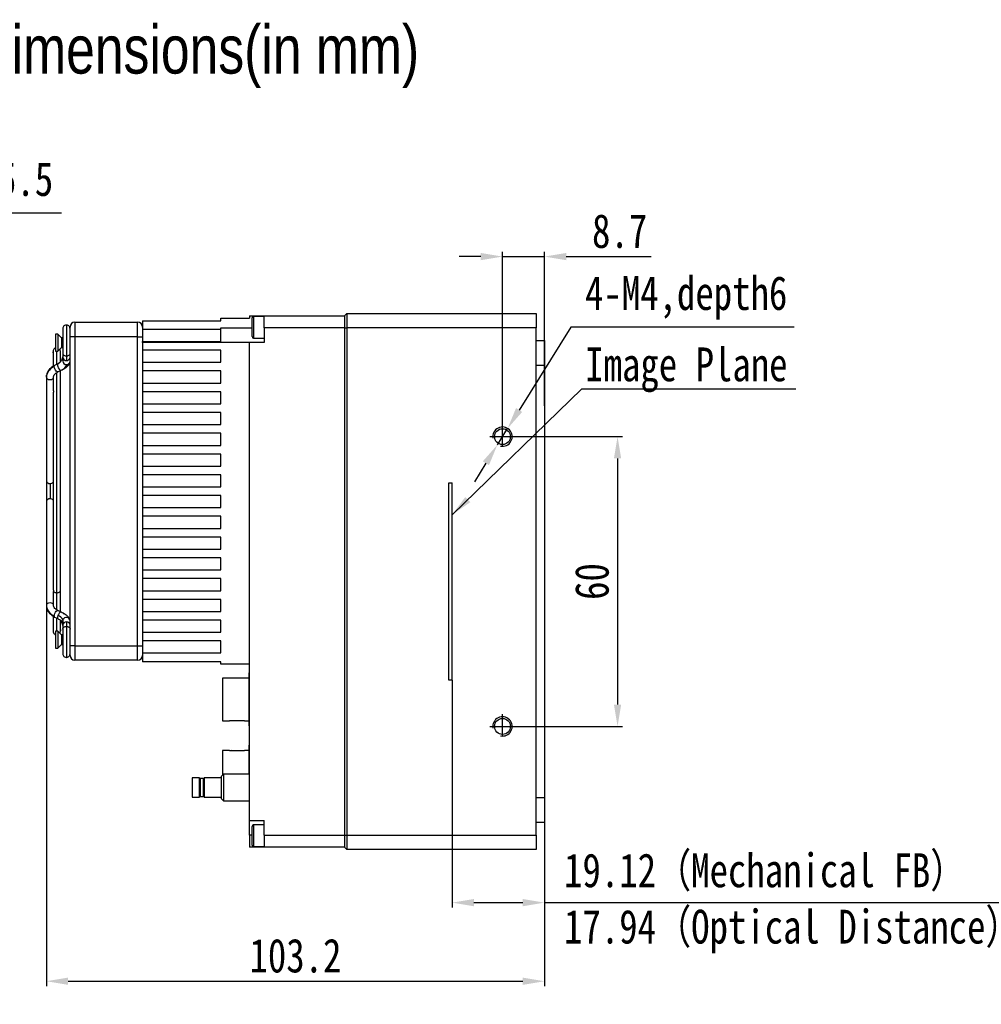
# Model space of a CAD drawing. Header units: millimetres. Extents: x 0 to 15849, y 0 to 900.
# Tile 3 of 5: x 15539 to 15738, y 696 to 900. Entities that reach past the tile are written whole.
import ezdxf

# ---------------------------------------------------------------- set-up
doc = ezdxf.new("R2010")
doc.units = ezdxf.units.MM
for name, pattern in [('ACAD_ISO02W100', [15, 12, -3]), ('CENTER', [50.8, 31.75, -6.35, 6.35, -6.35]), ('CENTER2', [28.575, 19.05, -3.175, 3.175, -3.175])]:
    doc.linetypes.add(name, pattern=pattern)
for name, color, linetype, lineweight in [('粗实线', 7, 'Continuous', 50), ('细实线', 3, 'Continuous', 25), ('细点画线', 1, 'CENTER2', 25), ('细虚线', 2, 'ACAD_ISO02W100', 25)]:
    doc.layers.add(name, color=color, linetype=linetype, lineweight=lineweight)
doc.styles.add('iTek', font='txt', dxfattribs={"width": 0.8, "height": 7})
doc.dimstyles.new('iTek', dxfattribs={"dimscale": 0, "dimtxt": 7, "dimasz": 4.5, "dimexe": 1, "dimexo": 0, "dimgap": 1.5, "dimtad": 1, "dimtoh": 1, "dimdsep": 46, "dimtxsty": 'iTek', "dimcen": 4, "dimclrd": 256, "dimclre": 256, "dimclrt": 256, "dimazin": 2, "dimtfac": 1, "dimtmove": 0, "dimatfit": 3, "dimfxl": 1, "dimlwd": -1, "dimlwe": -1, "dimarcsym": 0})

# ---------------------------------------------------------------- blocks, each defined once
blk = doc.blocks.new('*D67')
at = {"layer": 'Defpoints', "color": 0, "lineweight": 30}
for p in [(15428.79, 811.79), (15384.31, 755.17)]:
    blk.add_point(p, dxfattribs=at)
at = {"layer": '细实线'}
for p, q in [((15466.44, 859.72), (15431.57, 815.33)), ((15547.58, 859.72), (15466.44, 859.72)), ((15384.31, 755.17), (15428.79, 811.79)), ((15381.53, 751.63), (15378.76, 748.09))]:
    blk.add_line(p, q, dxfattribs=at)
at = {"layer": '细实线', "lineweight": 30}
for points in [[(15430.98, 815.79), (15432.16, 814.86), (15428.79, 811.79)], [(15380.94, 752.09), (15382.12, 751.16), (15384.31, 755.17)]]:
    blk.add_solid(points, dxfattribs=at)
at = {"layer": '细实线', "lineweight": 30, "insert": (15507.76, 865.81), "char_height": 7, "attachment_point": 5, "style": 'iTek'}
blk.add_mtext('M72x0.75-6H,depth5.5', dxfattribs=at)
blk = doc.blocks.new('*D71')
at = {"layer": 'Defpoints', "color": 0, "lineweight": 30}
for p in [(15628.49, 763.03), (15647.61, 733.58), (15647.61, 716.98)]:
    blk.add_point(p, dxfattribs=at)
at = {"layer": '细实线'}
for p, q in [((15628.49, 763.03), (15628.49, 715.98)), ((15647.61, 733.58), (15647.61, 715.98)), ((15632.99, 716.98), (15643.11, 716.98)), ((15647.61, 716.98), (15742.06, 716.98))]:
    blk.add_line(p, q, dxfattribs=at)
at = {"layer": '细实线', "lineweight": 30}
for points in [[(15632.99, 717.73), (15632.99, 716.23), (15628.49, 716.98)], [(15643.11, 717.73), (15643.11, 716.23), (15647.61, 716.98)]]:
    blk.add_solid(points, dxfattribs=at)
blk = doc.blocks.new('*D70')
at = {"layer": 'Defpoints', "color": 0, "lineweight": 30}
for p in [(15639.97, 815.17), (15637.85, 811.78)]:
    blk.add_point(p, dxfattribs=at)
at = {"layer": '细实线'}
for p, q in [((15653.06, 836.13), (15642.36, 818.99)), ((15699.33, 836.13), (15653.06, 836.13)), ((15637.85, 811.78), (15639.97, 815.17)), ((15635.47, 807.96), (15633.09, 804.15))]:
    blk.add_line(p, q, dxfattribs=at)
at = {"layer": '细实线', "lineweight": 30}
for points in [[(15641.72, 819.39), (15642.99, 818.59), (15639.97, 815.17)], [(15634.83, 808.36), (15636.11, 807.57), (15637.85, 811.78)]]:
    blk.add_solid(points, dxfattribs=at)
at = {"layer": '细实线', "lineweight": 30, "insert": (15676.95, 842.21), "char_height": 7, "attachment_point": 5, "style": 'iTek'}
blk.add_mtext('4-M4,depth6', dxfattribs=at)
blk = doc.blocks.new('*D72')
at = {"layer": 'Defpoints', "color": 0, "lineweight": 30}
for p in [(15647.61, 850.76), (15647.61, 819.84), (15638.91, 815.99)]:
    blk.add_point(p, dxfattribs=at)
at = {"layer": '细实线'}
for p, q in [((15634.41, 850.76), (15629.91, 850.76)), ((15638.91, 815.99), (15638.91, 851.76)), ((15638.91, 850.76), (15647.61, 850.76)), ((15647.61, 819.84), (15647.61, 851.76)), ((15652.11, 850.76), (15669.73, 850.76))]:
    blk.add_line(p, q, dxfattribs=at)
at = {"layer": '细实线', "lineweight": 30}
for points in [[(15634.41, 851.51), (15634.41, 850.01), (15638.91, 850.76)], [(15652.11, 851.51), (15652.11, 850.01), (15647.61, 850.76)]]:
    blk.add_solid(points, dxfattribs=at)
at = {"layer": '细实线', "lineweight": 30, "insert": (15663.17, 856.01), "char_height": 7, "attachment_point": 5, "style": 'iTek'}
blk.add_mtext('8.7', dxfattribs=at)
blk = doc.blocks.new('*D73')
at = {"layer": 'Defpoints', "color": 0, "lineweight": 30}
for p in [(15641.53, 813.48), (15641.53, 753.48), (15662.74, 753.48)]:
    blk.add_point(p, dxfattribs=at)
at = {"layer": '细实线'}
for p, q in [((15641.53, 813.48), (15663.74, 813.48)), ((15662.74, 808.98), (15662.74, 757.98)), ((15641.53, 753.48), (15663.74, 753.48))]:
    blk.add_line(p, q, dxfattribs=at)
at = {"layer": '细实线', "lineweight": 30}
for points in [[(15661.99, 808.98), (15663.49, 808.98), (15662.74, 813.48)], [(15661.99, 757.98), (15663.49, 757.98), (15662.74, 753.48)]]:
    blk.add_solid(points, dxfattribs=at)
at = {"layer": '细实线', "lineweight": 30, "insert": (15657.46, 783.48), "char_height": 7, "attachment_point": 5, "rotation": 90, "style": 'iTek'}
blk.add_mtext('60', dxfattribs=at)
blk = doc.blocks.new('*D74')
at = {"layer": 'Defpoints', "color": 0, "lineweight": 30}
for p in [(15544.44, 809.25), (15647.61, 742.72), (15647.61, 700.71)]:
    blk.add_point(p, dxfattribs=at)
at = {"layer": '细实线'}
for p, q in [((15544.44, 809.25), (15544.44, 699.71)), ((15647.61, 742.72), (15647.61, 699.71)), ((15548.94, 700.71), (15643.11, 700.71))]:
    blk.add_line(p, q, dxfattribs=at)
at = {"layer": '细实线', "lineweight": 30}
for points in [[(15548.94, 701.46), (15548.94, 699.96), (15544.44, 700.71)], [(15643.11, 701.46), (15643.11, 699.96), (15647.61, 700.71)]]:
    blk.add_solid(points, dxfattribs=at)
at = {"layer": '细实线', "lineweight": 30, "insert": (15596.03, 705.97), "char_height": 7, "attachment_point": 5, "style": 'iTek'}
blk.add_mtext('103.2', dxfattribs=at)

msp = doc.modelspace()

# ---------------------------------------------------------------- linework, layer by layer
at = {"layer": '粗实线', "lineweight": 30}
for p, q in [((15580.544, 837.476), (15580.544, 837.976)), ((15580.544, 837.976), (15586.544, 837.976)), ((15586.544, 838.476), (15586.544, 837.976)), ((15586.544, 838.476), (15589.544, 838.476)), ((15587.044, 836.713), (15587.044, 838.063)), ((15589.544, 838.376), (15587.356, 838.376)), ((15587.356, 838.376), (15587.356, 836.807)), ((15589.544, 838.476), (15606.194, 838.476)), ((15589.544, 835.976), (15589.544, 838.476)), ((15606.194, 838.476), (15606.694, 838.976)), ((15606.194, 838.476), (15606.194, 835.976)), ((15606.694, 838.976), (15606.694, 835.976)), ((15606.694, 838.976), (15645.914, 838.976)), ((15645.914, 838.976), (15645.914, 835.976)), ((15548.594, 836.583), (15548.594, 830.181)), ((15549.344, 834.176), (15549.344, 836.176)), ((15550.344, 837.176), (15550.344, 834.176)), ((15550.344, 837.176), (15563.344, 837.176)), ((15563.344, 834.176), (15563.344, 837.176)), ((15564.344, 837.476), (15564.344, 835.676)), ((15564.344, 837.476), (15580.544, 837.476)), ((15580.544, 833.176), (15580.544, 835.976)), ((15580.544, 835.976), (15587.044, 835.976)), ((15587.044, 834.188), (15587.044, 836.713)), ((15587.356, 836.807), (15587.356, 833.876)), ((15589.544, 835.976), (15589.544, 832.976)), ((15606.194, 835.976), (15589.544, 835.976)), ((15606.194, 835.976), (15606.194, 730.976)), ((15606.194, 835.976), (15606.694, 835.976)), ((15606.694, 835.976), (15606.694, 730.976)), ((15645.914, 835.976), (15606.694, 835.976)), ((15645.914, 730.976), (15645.914, 835.976)), ((15546.794, 834.676), (15546.344, 834.676)), ((15546.344, 834.676), (15546.344, 831.176)), ((15547.544, 833.926), (15546.794, 834.676)), ((15546.794, 834.676), (15546.794, 831.176)), ((15547.844, 833.926), (15547.544, 833.926)), ((15547.544, 833.926), (15547.544, 831.926)), ((15547.844, 835.833), (15547.844, 830.713)), ((15549.344, 770.176), (15549.344, 834.176)), ((15550.344, 834.176), (15549.344, 834.176)), ((15550.344, 834.176), (15550.344, 770.176)), ((15563.344, 834.176), (15550.344, 834.176)), ((15563.344, 770.176), (15563.344, 834.176)), ((15563.344, 834.176), (15564.344, 834.176)), ((15580.544, 835.676), (15564.344, 835.676)), ((15564.344, 835.676), (15564.344, 834.176)), ((15564.344, 834.176), (15564.344, 833.176)), ((15546.794, 831.176), (15547.544, 831.926)), ((15547.544, 831.926), (15547.844, 831.926)), ((15564.344, 833.176), (15580.544, 833.176)), ((15564.344, 832.976), (15564.344, 833.176)), ((15564.344, 832.976), (15564.344, 831.376)), ((15586.544, 832.976), (15564.344, 832.976)), ((15586.544, 733.976), (15586.544, 832.976)), ((15589.544, 832.976), (15586.544, 832.976)), ((15587.356, 833.876), (15589.544, 833.876)), ((15645.914, 833.376), (15647.614, 833.376)), ((15647.614, 833.376), (15647.614, 828.176)), ((15546.344, 831.176), (15546.794, 831.176)), ((15546.594, 828.446), (15546.594, 831.176)), ((15547.344, 828.923), (15547.344, 831.176)), ((15547.844, 829.935), (15547.844, 829.108)), ((15580.544, 831.376), (15564.344, 831.376)), ((15564.344, 831.376), (15564.344, 828.876)), ((15580.544, 828.876), (15580.544, 831.376)), ((15546.827, 828.56), (15546.155, 828.231)), ((15546.846, 828.567), (15546.807, 828.548)), ((15547.164, 828.775), (15546.869, 828.572)), ((15547.264, 828.879), (15547.164, 828.775)), ((15548.659, 828.193), (15548.711, 828.279)), ((15549.344, 829.03), (15549.343, 829.075)), ((15564.344, 828.876), (15564.344, 827.076)), ((15564.344, 828.876), (15580.544, 828.876)), ((15647.614, 828.176), (15645.914, 828.176)), ((15647.614, 828.176), (15647.614, 738.776)), ((15544.444, 825.814), (15544.444, 804.297)), ((15544.47, 826.124), (15544.457, 825.715)), ((15545.944, 822.947), (15545.944, 825.814)), ((15546.594, 781.139), (15546.594, 826.79)), ((15546.815, 826.884), (15547.487, 827.213)), ((15546.821, 826.887), (15546.815, 826.884)), ((15547.344, 781.67), (15547.344, 827.143)), ((15547.487, 827.213), (15547.506, 827.225)), ((15547.506, 827.225), (15547.487, 827.213)), ((15548.1, 827.603), (15548.164, 827.669)), ((15580.544, 827.076), (15564.344, 827.076)), ((15564.344, 827.076), (15564.344, 824.576)), ((15580.544, 824.576), (15580.544, 827.076)), ((15564.344, 824.576), (15564.344, 822.776)), ((15564.344, 824.576), (15580.544, 824.576)), ((15545.844, 822.417), (15545.844, 781.934)), ((15580.544, 822.776), (15564.344, 822.776)), ((15564.344, 822.776), (15564.344, 820.276)), ((15580.544, 820.276), (15580.544, 822.776)), ((15564.344, 820.276), (15564.344, 818.476)), ((15564.344, 820.276), (15580.544, 820.276)), ((15580.544, 818.476), (15564.344, 818.476)), ((15564.344, 818.476), (15564.344, 815.976)), ((15580.544, 815.976), (15580.544, 818.476)), ((15564.344, 815.976), (15564.344, 814.176)), ((15564.344, 815.976), (15580.544, 815.976)), ((15580.544, 814.176), (15564.344, 814.176)), ((15564.344, 814.176), (15564.344, 811.676)), ((15580.544, 811.676), (15580.544, 814.176)), ((15564.344, 811.676), (15564.344, 809.876)), ((15564.344, 811.676), (15580.544, 811.676)), ((15580.544, 809.876), (15564.344, 809.876)), ((15564.344, 809.876), (15564.344, 807.376)), ((15580.544, 807.376), (15580.544, 809.876)), ((15564.344, 807.376), (15564.344, 805.576)), ((15564.344, 807.376), (15580.544, 807.376)), ((15580.544, 805.576), (15564.344, 805.576)), ((15564.344, 805.576), (15564.344, 803.076)), ((15580.544, 803.076), (15580.544, 805.576)), ((15545.194, 803.767), (15545.194, 800.585)), ((15564.344, 803.076), (15564.344, 801.276)), ((15564.344, 803.076), (15580.544, 803.076)), ((15580.544, 801.276), (15564.344, 801.276)), ((15564.344, 801.276), (15564.344, 798.776)), ((15580.544, 798.776), (15580.544, 801.276)), ((15544.444, 800.055), (15544.444, 778.538)), ((15564.344, 798.776), (15564.344, 796.976)), ((15564.344, 798.776), (15580.544, 798.776)), ((15580.544, 796.976), (15564.344, 796.976)), ((15564.344, 796.976), (15564.344, 794.476)), ((15580.544, 794.476), (15580.544, 796.976)), ((15564.344, 794.476), (15564.344, 792.676)), ((15564.344, 794.476), (15580.544, 794.476)), ((15580.544, 792.676), (15564.344, 792.676)), ((15564.344, 792.676), (15564.344, 790.176)), ((15580.544, 790.176), (15580.544, 792.676)), ((15564.344, 790.176), (15564.344, 788.376)), ((15564.344, 790.176), (15580.544, 790.176)), ((15580.544, 788.376), (15564.344, 788.376)), ((15564.344, 788.376), (15564.344, 785.876)), ((15580.544, 785.876), (15580.544, 788.376)), ((15564.344, 785.876), (15564.344, 784.076)), ((15564.344, 785.876), (15580.544, 785.876)), ((15580.544, 784.076), (15564.344, 784.076)), ((15564.344, 784.076), (15564.344, 781.576)), ((15580.544, 781.576), (15580.544, 784.076)), ((15545.944, 778.538), (15545.944, 781.405)), ((15546.594, 777.604), (15546.594, 781.139)), ((15547.344, 777.209), (15547.344, 781.67)), ((15564.344, 781.576), (15564.344, 779.776)), ((15564.344, 781.576), (15580.544, 781.576)), ((15580.544, 779.776), (15564.344, 779.776)), ((15564.344, 779.776), (15564.344, 777.276)), ((15580.544, 777.276), (15580.544, 779.776)), ((15545.944, 778.538), (15545.929, 778.641)), ((15547.487, 777.139), (15546.815, 777.468)), ((15547.487, 777.139), (15547.506, 777.127)), ((15564.344, 777.276), (15564.344, 775.476)), ((15564.344, 777.276), (15580.544, 777.276)), ((15545.844, 776.338), (15545.844, 773.176)), ((15546.155, 776.121), (15546.827, 775.792)), ((15546.594, 773.176), (15546.594, 775.906)), ((15547.844, 775.309), (15547.885, 775.546)), ((15547.844, 775.309), (15547.844, 774.417)), ((15580.544, 775.476), (15564.344, 775.476)), ((15564.344, 775.476), (15564.344, 772.976)), ((15580.544, 772.976), (15580.544, 775.476)), ((15546.794, 773.176), (15546.344, 773.176)), ((15546.344, 773.176), (15546.344, 769.676)), ((15547.544, 772.426), (15546.794, 773.176)), ((15546.794, 773.176), (15546.794, 769.676)), ((15547.844, 773.83), (15547.844, 773.641)), ((15547.844, 773.641), (15547.844, 768.519)), ((15548.594, 774.171), (15548.594, 767.769)), ((15564.344, 772.976), (15564.344, 771.176)), ((15564.344, 772.976), (15580.544, 772.976)), ((15547.844, 772.426), (15547.544, 772.426)), ((15547.544, 772.426), (15547.544, 770.426)), ((15580.544, 771.176), (15564.344, 771.176)), ((15564.344, 771.176), (15564.344, 770.176)), ((15580.544, 768.676), (15580.544, 771.176)), ((15546.344, 769.676), (15546.794, 769.676)), ((15546.794, 769.676), (15547.544, 770.426)), ((15547.544, 770.426), (15547.844, 770.426)), ((15550.344, 770.176), (15549.344, 770.176)), ((15549.344, 768.176), (15549.344, 770.176)), ((15550.344, 770.176), (15550.344, 767.176)), ((15550.344, 770.176), (15563.344, 770.176)), ((15563.344, 767.176), (15563.344, 770.176)), ((15563.344, 770.176), (15564.344, 770.176)), ((15564.344, 770.176), (15564.344, 768.676)), ((15564.344, 768.676), (15564.344, 766.876)), ((15564.344, 768.676), (15580.544, 768.676)), ((15563.344, 767.176), (15550.344, 767.176)), ((15580.544, 766.876), (15564.344, 766.876)), ((15580.544, 766.376), (15580.544, 766.876)), ((15586.544, 766.376), (15580.544, 766.376)), ((15586.544, 764.573), (15586.444, 764.573)), ((15586.444, 753.573), (15586.444, 764.573)), ((15582.344, 763.498), (15580.944, 763.498)), ((15580.944, 763.498), (15580.944, 754.648)), ((15582.344, 763.434), (15582.344, 763.498)), ((15585.444, 763.434), (15582.344, 763.434)), ((15586.444, 763.498), (15585.444, 763.498)), ((15585.444, 763.498), (15585.444, 763.434)), ((15580.944, 754.648), (15582.344, 754.648)), ((15582.344, 754.712), (15585.444, 754.712)), ((15582.344, 754.648), (15582.344, 754.712)), ((15585.444, 754.712), (15585.444, 754.648)), ((15585.444, 754.648), (15586.444, 754.648)), ((15586.444, 753.573), (15586.544, 753.573)), ((15582.344, 748.496), (15580.944, 748.496)), ((15580.944, 748.496), (15580.944, 744.071)), ((15582.344, 748.432), (15582.344, 748.496)), ((15585.444, 748.432), (15582.344, 748.432)), ((15586.444, 748.496), (15585.444, 748.496)), ((15585.444, 748.496), (15585.444, 748.432)), ((15586.544, 749.571), (15586.444, 749.571)), ((15586.444, 743.576), (15586.444, 749.571)), ((15576.144, 742.826), (15574.644, 742.826)), ((15574.644, 742.826), (15574.644, 738.826)), ((15576.144, 738.826), (15576.144, 742.826)), ((15576.994, 742.676), (15576.294, 742.676)), ((15576.294, 742.676), (15576.294, 738.976)), ((15576.994, 738.976), (15576.994, 742.676)), ((15580.644, 742.826), (15577.144, 742.826)), ((15577.144, 742.826), (15577.144, 738.826)), ((15581.144, 743.576), (15580.644, 743.076)), ((15580.644, 743.076), (15580.644, 738.576)), ((15580.944, 744.071), (15580.944, 743.376)), ((15586.544, 743.576), (15581.144, 743.576)), ((15581.144, 743.576), (15581.144, 738.076)), ((15574.644, 738.826), (15576.144, 738.826)), ((15576.294, 738.976), (15576.994, 738.976)), ((15577.144, 738.826), (15580.644, 738.826)), ((15580.644, 738.576), (15581.144, 738.076)), ((15581.144, 738.076), (15586.544, 738.076)), ((15645.914, 738.776), (15647.614, 738.776)), ((15647.614, 738.776), (15647.614, 733.576)), ((15586.544, 733.976), (15589.544, 733.976)), ((15586.544, 730.976), (15586.544, 733.976)), ((15589.544, 730.976), (15589.544, 733.976)), ((15587.044, 728.888), (15587.044, 732.763)), ((15589.544, 733.076), (15587.356, 733.076)), ((15587.356, 733.076), (15587.356, 728.576)), ((15647.614, 733.576), (15645.914, 733.576)), ((15586.544, 730.976), (15586.544, 728.476)), ((15587.044, 730.976), (15586.544, 730.976)), ((15589.544, 730.976), (15606.194, 730.976)), ((15589.544, 730.976), (15589.544, 728.476)), ((15606.194, 730.976), (15606.194, 728.476)), ((15606.194, 730.976), (15606.694, 730.976)), ((15606.694, 730.976), (15645.914, 730.976)), ((15606.694, 730.976), (15606.694, 727.976)), ((15645.914, 730.976), (15645.914, 727.976)), ((15589.544, 728.476), (15586.544, 728.476)), ((15587.356, 728.576), (15589.544, 728.576)), ((15606.194, 728.476), (15589.544, 728.476)), ((15606.194, 728.476), (15606.694, 727.976)), ((15645.914, 727.976), (15606.694, 727.976))]:
    msp.add_line(p, q, dxfattribs=at)
at = {"layer": '粗实线', "lineweight": 30, "flags": 128}
for points in [[(15546.058, 827.993), (15546.091, 828.163), (15546.155, 828.231)], [(15546.815, 826.884), (15546.787, 826.874), (15546.649, 826.9), (15546.485, 827.027), (15546.322, 827.234), (15546.183, 827.491), (15546.091, 827.757), (15546.058, 827.993)], [(15546.807, 828.548), (15546.74, 828.427), (15546.736, 828.224), (15546.796, 827.97), (15546.911, 827.703), (15547.064, 827.464), (15547.23, 827.289), (15547.386, 827.205), (15547.487, 827.213)], [(15544.444, 825.814), (15544.471, 826.133), (15544.481, 826.187)], [(15544.444, 825.814), (15544.501, 825.611), (15544.663, 825.438), (15544.907, 825.324), (15545.194, 825.283), (15545.481, 825.324), (15545.724, 825.438), (15545.887, 825.611), (15545.944, 825.814)], [(15545.929, 778.641), (15545.887, 778.741), (15545.724, 778.913), (15545.481, 779.028), (15545.194, 779.068), (15544.907, 779.028), (15544.663, 778.913), (15544.501, 778.741), (15544.444, 778.538)], [(15544.444, 778.538), (15544.471, 778.219), (15544.481, 778.165)], [(15546.058, 776.358), (15546.091, 776.595), (15546.183, 776.861), (15546.322, 777.118), (15546.485, 777.325), (15546.649, 777.451), (15546.787, 777.478), (15546.815, 777.468)], [(15547.486, 777.139), (15547.402, 777.15), (15547.25, 777.078), (15547.083, 776.913), (15546.928, 776.679), (15546.807, 776.413)], [(15548.1, 776.748), (15547.897, 776.9), (15547.506, 777.127)], [(15546.155, 776.121), (15546.091, 776.189), (15546.058, 776.358)], [(15546.807, 776.413), (15546.74, 776.155), (15546.736, 775.945), (15546.796, 775.813), (15546.822, 775.794)]]:
    msp.add_lwpolyline(points, dxfattribs=at)
at = {"layer": '粗实线', "lineweight": 30}
for centre in [(15638.914, 813.476), (15638.914, 753.476)]:
    msp.add_circle(centre, 1.65, dxfattribs=at)
for centre, radius, start, end in [((15587.356, 838.063), 0.312, 90, 180), ((15550.344, 836.176), 1, 90, 180), ((15563.344, 836.176), 1, 0, 90), ((15587.356, 834.188), 0.312, 180, 270), ((15548.581, 829.948), 0.738, 181.4202, 270.97116), ((15548.61, 829.944), 0.733, 268.69466, 359.33942), ((15547.148, 825.45), 2.766, 113.18988, 164.56152), ((15545.982, 830.234), 1.877, 296.08286, 313.6791), ((15546.122, 830.047), 3.144, 296.1282, 328.68816), ((15548.581, 829.121), 0.738, 181.01054, 270.97597), ((15548.606, 829.121), 0.738, 269.02436, 358.9897), ((15545.1, 804.43), 0.67, 191.42155, 278.04928), ((15545.234, 804.595), 0.829, 267.19469, 317.27983), ((15545.1, 799.922), 0.67, 81.95101, 168.57816), ((15545.234, 799.756), 0.829, 42.72017, 92.80531), ((15547.148, 778.901), 2.766, 195.43821, 246.81039), ((15546.274, 774.648), 1.844, 29.15347, 73.19915), ((15545.902, 774.056), 1.978, 10.97412, 43.19914), ((15548.577, 774.408), 0.733, 88.69512, 179.33898), ((15548.591, 775.287), 0.753, 1.70302, 159.83183), ((15548.606, 774.404), 0.738, 1.42027, 90.96992), ((15550.344, 768.176), 1, 180, 270), ((15563.344, 768.176), 1, 270, 0), ((15582.844, 762.873), 0.6, 69.22209, 110.77791), ((15582.844, 755.273), 0.6, 249.22209, 290.77791), ((15582.844, 747.871), 0.6, 69.22209, 110.77791), ((15576.294, 742.826), 0.15, 180, 270), ((15576.994, 742.826), 0.15, 270, 0), ((15576.294, 738.826), 0.15, 90, 180), ((15576.994, 738.826), 0.15, 0, 90), ((15587.356, 732.763), 0.312, 90, 180), ((15587.356, 728.888), 0.312, 180, 270)]:
    msp.add_arc(centre, radius, start, end, dxfattribs=at)
for points, knots in [([(15548.669, 836.579), (15548.568, 836.577), (15548.358, 836.574), (15548.076, 836.405), (15547.88, 836.141), (15547.855, 835.932), (15547.844, 835.833)], [0, 0, 0, 0, 0.2387664, 0.4999976, 0.7612287, 1, 1, 1, 1]), ([(15549.344, 835.833), (15549.332, 835.932), (15549.308, 836.141), (15549.112, 836.405), (15548.83, 836.574), (15548.619, 836.577), (15548.519, 836.579)], [0, 0, 0, 0, 0.2387711, 0.500002, 0.7612278, 1, 1, 1, 1]), ([(15546.344, 831.876), (15546.255, 831.834), (15546.066, 831.747), (15545.881, 831.488), (15545.747, 830.372), (15545.885, 831.45), (15545.833, 830.692), (15545.847, 830.279), (15545.843, 829.508), (15545.844, 828.739), (15545.844, 828.187), (15545.844, 828.003)], [0, 0, 0, 0, 0.01994457, 0.04219876, 0.06253998, 0.23297708, 0.40341413, 0.57385131, 0.74428818, 0.91472542, 1, 1, 1, 1]), ([(15547.344, 831.176), (15547.337, 831.278), (15547.327, 831.43), (15547.232, 831.546), (15547.202, 831.584)], [0, 0, 0, 0, 0.6742727, 1, 1, 1, 1]), ([(15547.844, 830.275), (15547.835, 830.13), (15547.818, 829.837), (15547.679, 829.43), (15547.495, 829.099), (15547.329, 828.941), (15547.264, 828.879)], [0, 0, 0, 0, 0.2688652, 0.5445935, 0.8219655, 1, 1, 1, 1]), ([(15547.849, 830.729), (15547.847, 830.723), (15547.824, 830.649), (15547.894, 830.492), (15548.064, 830.315), (15548.322, 830.201), (15548.505, 830.188), (15548.594, 830.181)], [0, 0, 0, 0, 0.02086986, 0.26934379, 0.54119293, 0.77852756, 1, 1, 1, 1]), ([(15547.844, 830.711), (15547.844, 830.538), (15547.844, 830.19), (15547.844, 830.02), (15547.844, 829.935)], [0, 0, 0, 0, 0.4999992, 1, 1, 1, 1]), ([(15548.594, 830.181), (15548.682, 830.188), (15548.866, 830.201), (15549.123, 830.315), (15549.292, 830.492), (15549.363, 830.645), (15549.343, 830.716), (15549.342, 830.718)], [0, 0, 0, 0, 0.2244422, 0.464966, 0.740468, 0.9922808, 1, 1, 1, 1]), ([(15548.594, 830.181), (15548.594, 829.94), (15548.594, 829.509), (15548.594, 829.302), (15548.594, 829.21)], [0, 0, 0, 0, 0.5600006, 1, 1, 1, 1]), ([(15546.155, 828.231), (15545.772, 827.991), (15545.164, 827.612), (15544.641, 826.836), (15544.528, 826.366), (15544.47, 826.124)], [0, 0, 0, 0, 0.45188969, 0.71748957, 1, 1, 1, 1]), ([(15547.486, 827.212), (15547.761, 827.357), (15548.301, 827.64), (15548.883, 828.098), (15549.264, 828.553), (15549.318, 828.877), (15549.344, 829.03)], [0, 0, 0, 0, 0.2733923, 0.5377374, 0.7823966, 1, 1, 1, 1]), ([(15545.931, 825.715), (15545.941, 825.842), (15545.96, 826.088), (15546.221, 826.515), (15546.588, 826.742), (15546.816, 826.884)], [0, 0, 0, 0, 0.2875254, 0.5560641, 1, 1, 1, 1]), ([(15545.944, 822.947), (15545.942, 822.915), (15545.938, 822.852), (15545.909, 822.735), (15545.875, 822.615), (15545.85, 822.503), (15545.84, 822.427), (15545.845, 822.4), (15545.846, 822.397)], [0, 0, 0, 0, 0.1946277, 0.3893459, 0.5816339, 0.7728294, 0.9678272, 1, 1, 1, 1]), ([(15544.444, 804.297), (15544.444, 804.002), (15544.444, 803.548), (15544.444, 802.789), (15544.444, 802.176), (15544.444, 801.562), (15544.444, 800.804), (15544.444, 800.35), (15544.444, 800.055)], [0, 0, 0, 0, 0.2394565, 0.3683614, 0.5, 0.6316401, 0.7605435, 1, 1, 1, 1]), ([(15545.845, 781.943), (15545.845, 781.938), (15545.841, 781.907), (15545.854, 781.826), (15545.882, 781.71), (15545.916, 781.589), (15545.94, 781.484), (15545.942, 781.429), (15545.944, 781.405)], [0, 0, 0, 0, 0.0421837, 0.2445644, 0.4485204, 0.6482613, 0.8447295, 1, 1, 1, 1]), ([(15545.944, 781.405), (15545.989, 781.36), (15546.089, 781.26), (15546.322, 781.16), (15546.505, 781.146), (15546.594, 781.139)], [0, 0, 0, 0, 0.2989379, 0.6615909, 1, 1, 1, 1]), ([(15546.594, 781.139), (15546.682, 781.146), (15546.866, 781.159), (15547.123, 781.273), (15547.292, 781.451), (15547.363, 781.602), (15547.343, 781.672), (15547.343, 781.673)], [0, 0, 0, 0, 0.22523598, 0.46659597, 0.74306838, 0.99577348, 1, 1, 1, 1]), ([(15544.47, 778.227), (15544.528, 777.985), (15544.641, 777.516), (15545.164, 776.74), (15545.772, 776.36), (15546.155, 776.121)], [0, 0, 0, 0, 0.2825108, 0.548111, 1, 1, 1, 1]), ([(15545.844, 778.676), (15545.85, 778.573), (15545.859, 778.428), (15545.947, 778.317), (15545.973, 778.285)], [0, 0, 0, 0, 0.7091049, 1, 1, 1, 1]), ([(15546.816, 777.468), (15546.588, 777.609), (15546.221, 777.837), (15545.96, 778.263), (15545.941, 778.509), (15545.931, 778.636)], [0, 0, 0, 0, 0.4439384, 0.7124759, 1, 1, 1, 1]), ([(15549.344, 775.322), (15549.324, 775.456), (15549.278, 775.762), (15548.949, 776.189), (15548.376, 776.668), (15547.792, 776.977), (15547.486, 777.139)], [0, 0, 0, 0, 0.1843324, 0.4181042, 0.6950478, 1, 1, 1, 1]), ([(15546.828, 775.792), (15547.036, 775.683), (15547.431, 775.478), (15547.755, 775.246), (15547.81, 775.223), (15547.835, 775.213)], [0, 0, 0, 0, 0.3783802, 0.7180586, 1, 1, 1, 1]), ([(15547.202, 772.768), (15547.232, 772.805), (15547.326, 772.919), (15547.395, 773.939), (15547.322, 772.91), (15547.35, 773.591), (15547.342, 773.925), (15547.344, 774.574), (15547.344, 775.101), (15547.344, 775.401), (15547.344, 775.41)], [0, 0, 0, 0, 0.0120615, 0.0370306, 0.2284553, 0.4198797, 0.6113044, 0.8027288, 0.9941534, 1, 1, 1, 1]), ([(15547.344, 775.391), (15547.381, 775.355), (15547.518, 775.221), (15547.678, 774.921), (15547.818, 774.515), (15547.835, 774.221), (15547.844, 774.077)], [0, 0, 0, 0, 0.110546, 0.4106951, 0.709063, 1, 1, 1, 1]), ([(15548.594, 775.141), (15548.594, 775.019), (15548.594, 774.801), (15548.594, 774.363), (15548.594, 774.171)], [0, 0, 0, 0, 0.5599986, 1, 1, 1, 1]), ([(15545.844, 773.176), (15545.856, 773.077), (15545.88, 772.869), (15546.066, 772.604), (15546.255, 772.517), (15546.344, 772.476)], [0, 0, 0, 0, 0.3252528, 0.6810936, 1, 1, 1, 1]), ([(15547.845, 773.634), (15547.845, 773.636), (15547.824, 773.707), (15547.895, 773.859), (15548.064, 774.037), (15548.322, 774.151), (15548.505, 774.164), (15548.594, 774.171)], [0, 0, 0, 0, 0.0077148, 0.2595349, 0.5350281, 0.7755528, 1, 1, 1, 1]), ([(15547.844, 774.417), (15547.844, 774.332), (15547.844, 774.161), (15547.844, 773.814), (15547.844, 773.64)], [0, 0, 0, 0, 0.4999984, 1, 1, 1, 1]), ([(15548.594, 774.171), (15548.682, 774.164), (15548.866, 774.151), (15549.123, 774.037), (15549.293, 773.859), (15549.363, 773.703), (15549.341, 773.629), (15549.339, 773.623)], [0, 0, 0, 0, 0.2214678, 0.4588063, 0.7306501, 0.9791343, 1, 1, 1, 1]), ([(15547.844, 768.519), (15547.855, 768.419), (15547.88, 768.21), (15548.076, 767.946), (15548.358, 767.778), (15548.568, 767.774), (15548.669, 767.773)], [0, 0, 0, 0, 0.2387724, 0.5, 0.7612324, 1, 1, 1, 1]), ([(15548.519, 767.773), (15548.619, 767.774), (15548.83, 767.778), (15549.112, 767.946), (15549.308, 768.21), (15549.332, 768.419), (15549.344, 768.519)], [0, 0, 0, 0, 0.2387734, 0.5000004, 0.7612277, 1, 1, 1, 1])]:
    msp.add_open_spline(points, degree=3, knots=knots, dxfattribs=at)
at = {"layer": '细实线'}
for centre in [(15638.914, 813.476), (15638.914, 753.476)]:
    msp.add_arc(centre, 2, 258.13704, 189.58482, dxfattribs=at)
at = {"layer": '细点画线'}
for p, q in [((15638.914, 811.479), (15638.914, 815.987)), ((15636.298, 813.476), (15641.53, 813.476)), ((15638.914, 751.479), (15638.914, 755.987)), ((15636.298, 753.476), (15641.53, 753.476))]:
    msp.add_line(p, q, dxfattribs=at)
at = {"layer": '细虚线', "linetype": 'ByBlock'}
for p, q in [((15627.792, 763.026), (15627.792, 803.926)), ((15628.492, 763.026), (15628.492, 803.926))]:
    msp.add_line(p, q, dxfattribs=at)
at = {"layer": '细虚线'}
for p, q in [((15627.792, 803.926), (15628.492, 803.926)), ((15628.492, 763.026), (15627.792, 763.026))]:
    msp.add_line(p, q, dxfattribs=at)

# ---------------------------------------------------------------- texts
at = {"layer": '粗实线', "color": 3, "lineweight": 30, "insert": (15651.663, 727.181), "char_height": 7, "width": 100.46241, "attachment_point": 1, "style": 'iTek'}
msp.add_mtext('19.12（Mechanical FB）\\P17.94（Optical Distance）', dxfattribs=at)
at = {"layer": '细实线', "color": 1, "linetype": 'CENTER', "attachment_point": 1, "style": 'iTek'}
for s, insert, char_height, width in [('{\\f@方正黑体简体|b0|i0|c134|p2;\\C0;TTS101M2CXP\\f@方正黑体简体|b0|i0|c0|p2; Camera Mechanical Dimensions(in mm)}', (15353.529, 898.653), 10, 396.77702), ('Image Plane', (15656.047, 831.944), 7, 49.62247)]:
    msp.add_mtext(s, dxfattribs=dict(at, insert=insert, char_height=char_height, width=width))

# ---------------------------------------------------------------- dimensions: what is measured, and where the dimension line sits
at = {"layer": '细实线', "lineweight": 30}
for p1, p2, override, picture, middle in [((15384.314, 755.165), (15428.79, 811.786), {"dimscale": 1, "dimpost": 'M<>x0.75-6H,depth5.5'}, '*D67', (15507.759, 859.72)), ((15637.854, 811.78), (15639.973, 815.172), {"dimscale": 1, "dimpost": '4-M<>,depth6'}, '*D70', (15676.948, 836.125))]:
    dim = msp.add_diameter_dim_2p(p1=p1, p2=p2, dimstyle='iTek', override=override, dxfattribs=at)
    dim.commit()
    dim.dimension.update_dxf_attribs({"geometry": picture, "text_midpoint": middle, "dimtype": 163})
for base, p1, p2, override, picture, middle in [((15647.614, 850.755), (15638.914, 815.987), (15647.614, 819.843), {"dimscale": 1}, '*D72', (15663.172, 856.007)), ((15647.614, 700.71), (15544.444, 809.251), (15647.614, 742.719), {"dimscale": 1, "dimdec": 1}, '*D74', (15596.029, 705.971))]:
    dim = msp.add_linear_dim(base=base, p1=p1, p2=p2, dimstyle='iTek', override=override, dxfattribs=at)
    dim.commit()
    dim.dimension.update_dxf_attribs({"geometry": picture, "text_midpoint": middle})
dim = msp.add_linear_dim(base=(15662.74, 753.476), p1=(15641.53, 813.476), p2=(15641.53, 753.476), angle=90, dimstyle='iTek', override={"dimscale": 1}, dxfattribs=at)
dim.commit()
dim.dimension.update_dxf_attribs({"geometry": '*D73', "text_midpoint": (15657.465, 783.476)})
at = {"layer": '细实线'}
dim = msp.add_linear_dim(base=(15647.614, 716.979), p1=(15628.492, 763.026), p2=(15647.614, 733.576), text=' ', dimstyle='iTek', override={"dimscale": 1}, dxfattribs=at)
dim.commit()
dim.dimension.update_dxf_attribs({"geometry": '*D71', "text_midpoint": (15740.559, 716.979), "dimtype": 160})

# ---------------------------------------------------------------- leaders
at = {"layer": '细实线', "color": 1}
msp.add_leader([(15628.492, 797.298), (15655.332, 823.37), (15699.645, 823.37)], dimstyle='iTek', override={"dimscale": 1, "dimtad": 0}, dxfattribs=at)

doc.saveas('drawing.dxf')
